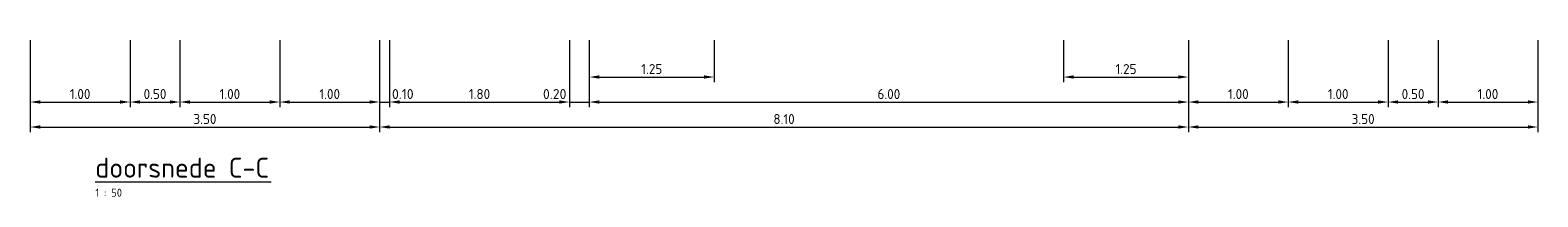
# Model space of a CAD drawing. Header units: metres. Extents: x 174255 to 175175, y 462028 to 462911.
# Tile 98 of 256: x 175027.34 to 175042.44, y 462220.53 to 462222.2. Entities that reach past the tile are written whole.
import ezdxf

# ---------------------------------------------------------------- set-up
doc = ezdxf.new("R2010")
doc.units = ezdxf.units.M
doc.layers.get('Defpoints').update_dxf_attribs({"color": 6})
for name, color, linetype, lineweight in [('N-XX-AL-M', 10, 'Continuous', 20), ('N-XX-AL-VERWIJZING_DOORSNEDE-T20', 7, 'Continuous', 18), ('N-XX-AL-VERWIJZING_DOORSNEDE-T40', 7, 'Continuous', 18)]:
    doc.layers.add(name, color=color, linetype=linetype, lineweight=lineweight)
doc.styles.add('NLCS-ISO-M50-T20', font='NLCS-ISO.ttf', dxfattribs={"height": 0.1})
doc.styles.add('NLCS-ISO-M50-T40', font='NLCS-ISO.ttf', dxfattribs={"height": 0.2})
doc.styles.add('Standaard50', font='isocpeur.ttf', dxfattribs={"height": 0.1})
doc.dimstyles.new('M50T20', dxfattribs={"dimtxt": 0.1, "dimasz": 0.1, "dimexe": 0.05, "dimexo": 0.1, "dimgap": 0.03, "dimtad": 1, "dimzin": 0, "dimdsep": 46, "dimtxsty": 'NLCS-ISO-M50-T20', "dimcen": 0, "dimclrd": 256, "dimclre": 256, "dimclrt": 256, "dimadec": 0, "dimazin": 0, "dimtfac": 1, "dimtix": 1, "dimtofl": 0, "dimtmove": 0, "dimatfit": 0, "dimfxl": 1, "dimtolj": 1, "dimtzin": 0, "dimlwd": -1, "dimlwe": -1, "dimarcsym": 0})

# ---------------------------------------------------------------- blocks, each defined once
blk = doc.blocks.new('*D176')
at = {"layer": 'Defpoints', "color": 0, "transparency": 16777216}
for p in [(175038.945, 462222.196), (175039.945, 462222.196), (175039.945, 462221.477)]:
    blk.add_point(p, dxfattribs=at)
at = {"layer": 'N-XX-AL-M', "transparency": 16777216}
for p, q in [((175038.945, 462222.096), (175038.945, 462221.427)), ((175039.945, 462222.096), (175039.945, 462221.427)), ((175039.045, 462221.477), (175039.845, 462221.477))]:
    blk.add_line(p, q, dxfattribs=at)
for points in [[(175039.045, 462221.494), (175039.045, 462221.461), (175038.945, 462221.477)], [(175039.845, 462221.494), (175039.845, 462221.461), (175039.945, 462221.477)]]:
    blk.add_solid(points, dxfattribs=at)
at = {"layer": 'N-XX-AL-M', "transparency": 16777216, "insert": (175039.445, 462221.557), "char_height": 0.1, "attachment_point": 5, "style": 'NLCS-ISO-M50-T20'}
blk.add_mtext('\\A1;1.00', dxfattribs=at)
blk = doc.blocks.new('*D177')
at = {"layer": 'Defpoints', "color": 0, "transparency": 16777216}
for p in [(175032.945, 462222.196), (175038.945, 462222.196), (175038.945, 462221.477)]:
    blk.add_point(p, dxfattribs=at)
at = {"layer": 'N-XX-AL-M', "transparency": 16777216}
for p, q in [((175032.945, 462222.096), (175032.945, 462221.427)), ((175038.945, 462222.096), (175038.945, 462221.427)), ((175033.045, 462221.477), (175038.845, 462221.477))]:
    blk.add_line(p, q, dxfattribs=at)
for points in [[(175033.045, 462221.494), (175033.045, 462221.461), (175032.945, 462221.477)], [(175038.845, 462221.494), (175038.845, 462221.461), (175038.945, 462221.477)]]:
    blk.add_solid(points, dxfattribs=at)
at = {"layer": 'N-XX-AL-M', "transparency": 16777216, "insert": (175035.945, 462221.557), "char_height": 0.1, "attachment_point": 5, "style": 'NLCS-ISO-M50-T20'}
blk.add_mtext('\\A1;6.00', dxfattribs=at)
blk = doc.blocks.new('*D178')
at = {"layer": 'Defpoints', "color": 0, "transparency": 16777216}
for p in [(175039.945, 462222.196), (175040.945, 462222.196), (175040.945, 462221.477)]:
    blk.add_point(p, dxfattribs=at)
at = {"layer": 'N-XX-AL-M', "transparency": 16777216}
for p, q in [((175039.945, 462222.096), (175039.945, 462221.427)), ((175040.945, 462222.096), (175040.945, 462221.427)), ((175040.045, 462221.477), (175040.845, 462221.477))]:
    blk.add_line(p, q, dxfattribs=at)
for points in [[(175040.045, 462221.494), (175040.045, 462221.461), (175039.945, 462221.477)], [(175040.845, 462221.494), (175040.845, 462221.461), (175040.945, 462221.477)]]:
    blk.add_solid(points, dxfattribs=at)
at = {"layer": 'N-XX-AL-M', "transparency": 16777216, "insert": (175040.445, 462221.557), "char_height": 0.1, "attachment_point": 5, "style": 'NLCS-ISO-M50-T20'}
blk.add_mtext('\\A1;1.00', dxfattribs=at)
blk = doc.blocks.new('*D179')
at = {"layer": 'Defpoints', "color": 0, "transparency": 16777216}
for p in [(175040.945, 462222.196), (175041.445, 462222.196), (175041.445, 462221.477)]:
    blk.add_point(p, dxfattribs=at)
at = {"layer": 'N-XX-AL-M', "transparency": 16777216}
for p, q in [((175040.945, 462222.096), (175040.945, 462221.427)), ((175041.445, 462222.096), (175041.445, 462221.427)), ((175041.045, 462221.477), (175041.345, 462221.477))]:
    blk.add_line(p, q, dxfattribs=at)
for points in [[(175041.045, 462221.494), (175041.045, 462221.461), (175040.945, 462221.477)], [(175041.345, 462221.494), (175041.345, 462221.461), (175041.445, 462221.477)]]:
    blk.add_solid(points, dxfattribs=at)
at = {"layer": 'N-XX-AL-M', "transparency": 16777216, "insert": (175041.195, 462221.557), "char_height": 0.1, "attachment_point": 5, "style": 'NLCS-ISO-M50-T20'}
blk.add_mtext('\\A1;0.50', dxfattribs=at)
blk = doc.blocks.new('*D180')
at = {"layer": 'Defpoints', "color": 0, "transparency": 16777216}
for p in [(175041.445, 462222.196), (175042.445, 462222.196), (175042.445, 462221.477)]:
    blk.add_point(p, dxfattribs=at)
at = {"layer": 'N-XX-AL-M', "transparency": 16777216}
for p, q in [((175041.445, 462222.096), (175041.445, 462221.427)), ((175042.445, 462222.096), (175042.445, 462221.427)), ((175041.545, 462221.477), (175042.345, 462221.477))]:
    blk.add_line(p, q, dxfattribs=at)
for points in [[(175041.545, 462221.494), (175041.545, 462221.461), (175041.445, 462221.477)], [(175042.345, 462221.494), (175042.345, 462221.461), (175042.445, 462221.477)]]:
    blk.add_solid(points, dxfattribs=at)
at = {"layer": 'N-XX-AL-M', "transparency": 16777216, "insert": (175041.945, 462221.557), "char_height": 0.1, "attachment_point": 5, "style": 'NLCS-ISO-M50-T20'}
blk.add_mtext('\\A1;1.00', dxfattribs=at)
blk = doc.blocks.new('*D181')
at = {"layer": 'Defpoints', "color": 0, "transparency": 16777216}
for p in [(175030.945, 462222.196), (175032.745, 462222.196), (175032.745, 462221.477)]:
    blk.add_point(p, dxfattribs=at)
at = {"layer": 'N-XX-AL-M', "transparency": 16777216}
for p, q in [((175030.945, 462222.096), (175030.945, 462221.427)), ((175032.745, 462222.096), (175032.745, 462221.427)), ((175031.045, 462221.477), (175032.645, 462221.477))]:
    blk.add_line(p, q, dxfattribs=at)
for points in [[(175031.045, 462221.494), (175031.045, 462221.461), (175030.945, 462221.477)], [(175032.645, 462221.494), (175032.645, 462221.461), (175032.745, 462221.477)]]:
    blk.add_solid(points, dxfattribs=at)
at = {"layer": 'N-XX-AL-M', "transparency": 16777216, "insert": (175031.845, 462221.557), "char_height": 0.1, "attachment_point": 5, "style": 'NLCS-ISO-M50-T20'}
blk.add_mtext('\\A1;1.80', dxfattribs=at)
blk = doc.blocks.new('*D182')
at = {"layer": 'Defpoints', "color": 0, "transparency": 16777216}
for p in [(175028.845, 462222.196), (175029.845, 462222.196), (175029.845, 462221.477)]:
    blk.add_point(p, dxfattribs=at)
at = {"layer": 'N-XX-AL-M', "transparency": 16777216}
for p, q in [((175028.845, 462222.096), (175028.845, 462221.427)), ((175029.845, 462222.096), (175029.845, 462221.427)), ((175028.945, 462221.477), (175029.745, 462221.477))]:
    blk.add_line(p, q, dxfattribs=at)
for points in [[(175028.945, 462221.494), (175028.945, 462221.461), (175028.845, 462221.477)], [(175029.745, 462221.494), (175029.745, 462221.461), (175029.845, 462221.477)]]:
    blk.add_solid(points, dxfattribs=at)
at = {"layer": 'N-XX-AL-M', "transparency": 16777216, "insert": (175029.345, 462221.557), "char_height": 0.1, "attachment_point": 5, "style": 'NLCS-ISO-M50-T20'}
blk.add_mtext('\\A1;1.00', dxfattribs=at)
blk = doc.blocks.new('*D183')
at = {"layer": 'Defpoints', "color": 0, "transparency": 16777216}
for p in [(175028.345, 462222.196), (175028.845, 462222.196), (175028.845, 462221.477)]:
    blk.add_point(p, dxfattribs=at)
at = {"layer": 'N-XX-AL-M', "transparency": 16777216}
for p, q in [((175028.345, 462222.096), (175028.345, 462221.427)), ((175028.845, 462222.096), (175028.845, 462221.427)), ((175028.445, 462221.477), (175028.745, 462221.477))]:
    blk.add_line(p, q, dxfattribs=at)
for points in [[(175028.445, 462221.494), (175028.445, 462221.461), (175028.345, 462221.477)], [(175028.745, 462221.494), (175028.745, 462221.461), (175028.845, 462221.477)]]:
    blk.add_solid(points, dxfattribs=at)
at = {"layer": 'N-XX-AL-M', "transparency": 16777216, "insert": (175028.595, 462221.557), "char_height": 0.1, "attachment_point": 5, "style": 'NLCS-ISO-M50-T20'}
blk.add_mtext('\\A1;0.50', dxfattribs=at)
blk = doc.blocks.new('*D184')
at = {"layer": 'Defpoints', "color": 0, "transparency": 16777216}
for p in [(175027.345, 462222.196), (175028.345, 462222.196), (175028.345, 462221.477)]:
    blk.add_point(p, dxfattribs=at)
at = {"layer": 'N-XX-AL-M', "transparency": 16777216}
for p, q in [((175027.345, 462222.096), (175027.345, 462221.427)), ((175028.345, 462222.096), (175028.345, 462221.427)), ((175027.445, 462221.477), (175028.245, 462221.477))]:
    blk.add_line(p, q, dxfattribs=at)
for points in [[(175027.445, 462221.494), (175027.445, 462221.461), (175027.345, 462221.477)], [(175028.245, 462221.494), (175028.245, 462221.461), (175028.345, 462221.477)]]:
    blk.add_solid(points, dxfattribs=at)
at = {"layer": 'N-XX-AL-M', "transparency": 16777216, "insert": (175027.845, 462221.557), "char_height": 0.1, "attachment_point": 5, "style": 'NLCS-ISO-M50-T20'}
blk.add_mtext('\\A1;1.00', dxfattribs=at)
blk = doc.blocks.new('*D185')
at = {"layer": 'Defpoints', "color": 0, "transparency": 16777216}
for p in [(175029.845, 462222.196), (175030.845, 462222.196), (175030.845, 462221.477)]:
    blk.add_point(p, dxfattribs=at)
at = {"layer": 'N-XX-AL-M', "transparency": 16777216}
for p, q in [((175029.845, 462222.096), (175029.845, 462221.427)), ((175030.845, 462222.096), (175030.845, 462221.427)), ((175029.945, 462221.477), (175030.745, 462221.477))]:
    blk.add_line(p, q, dxfattribs=at)
for points in [[(175029.945, 462221.494), (175029.945, 462221.461), (175029.845, 462221.477)], [(175030.745, 462221.494), (175030.745, 462221.461), (175030.845, 462221.477)]]:
    blk.add_solid(points, dxfattribs=at)
at = {"layer": 'N-XX-AL-M', "transparency": 16777216, "insert": (175030.345, 462221.557), "char_height": 0.1, "attachment_point": 5, "style": 'NLCS-ISO-M50-T20'}
blk.add_mtext('\\A1;1.00', dxfattribs=at)
blk = doc.blocks.new('*D186')
at = {"layer": 'Defpoints', "color": 0, "transparency": 16777216}
for p in [(175030.845, 462222.196), (175038.945, 462222.196), (175038.945, 462221.227)]:
    blk.add_point(p, dxfattribs=at)
at = {"layer": 'N-XX-AL-M', "transparency": 16777216}
for p, q in [((175030.845, 462222.096), (175030.845, 462221.177)), ((175038.945, 462222.096), (175038.945, 462221.177)), ((175030.945, 462221.227), (175038.845, 462221.227))]:
    blk.add_line(p, q, dxfattribs=at)
for points in [[(175030.945, 462221.244), (175030.945, 462221.211), (175030.845, 462221.227)], [(175038.845, 462221.244), (175038.845, 462221.211), (175038.945, 462221.227)]]:
    blk.add_solid(points, dxfattribs=at)
at = {"layer": 'N-XX-AL-M', "transparency": 16777216, "insert": (175034.895, 462221.307), "char_height": 0.1, "attachment_point": 5, "style": 'NLCS-ISO-M50-T20'}
blk.add_mtext('\\A1;8.10', dxfattribs=at)
blk = doc.blocks.new('*D187')
at = {"layer": 'Defpoints', "color": 0, "transparency": 16777216}
for p in [(175027.345, 462222.196), (175030.845, 462222.196), (175030.845, 462221.227)]:
    blk.add_point(p, dxfattribs=at)
at = {"layer": 'N-XX-AL-M', "transparency": 16777216}
for p, q in [((175027.345, 462222.096), (175027.345, 462221.177)), ((175030.845, 462222.096), (175030.845, 462221.177)), ((175027.445, 462221.227), (175030.745, 462221.227))]:
    blk.add_line(p, q, dxfattribs=at)
for points in [[(175027.445, 462221.244), (175027.445, 462221.211), (175027.345, 462221.227)], [(175030.745, 462221.244), (175030.745, 462221.211), (175030.845, 462221.227)]]:
    blk.add_solid(points, dxfattribs=at)
at = {"layer": 'N-XX-AL-M', "transparency": 16777216, "insert": (175029.095, 462221.307), "char_height": 0.1, "attachment_point": 5, "style": 'NLCS-ISO-M50-T20'}
blk.add_mtext('\\A1;3.50', dxfattribs=at)
blk = doc.blocks.new('*D188')
at = {"layer": 'Defpoints', "color": 0, "transparency": 16777216}
for p in [(175038.945, 462222.196), (175042.445, 462222.196), (175042.445, 462221.227)]:
    blk.add_point(p, dxfattribs=at)
at = {"layer": 'N-XX-AL-M', "transparency": 16777216}
for p, q in [((175038.945, 462222.096), (175038.945, 462221.177)), ((175042.445, 462222.096), (175042.445, 462221.177)), ((175039.045, 462221.227), (175042.345, 462221.227))]:
    blk.add_line(p, q, dxfattribs=at)
for points in [[(175039.045, 462221.244), (175039.045, 462221.211), (175038.945, 462221.227)], [(175042.345, 462221.244), (175042.345, 462221.211), (175042.445, 462221.227)]]:
    blk.add_solid(points, dxfattribs=at)
at = {"layer": 'N-XX-AL-M', "transparency": 16777216, "insert": (175040.695, 462221.307), "char_height": 0.1, "attachment_point": 5, "style": 'NLCS-ISO-M50-T20'}
blk.add_mtext('\\A1;3.50', dxfattribs=at)
blk = doc.blocks.new('*D189')
at = {"layer": 'Defpoints', "color": 0, "transparency": 16777216}
for p in [(175032.945, 462222.196), (175034.195, 462222.196), (175034.195, 462221.727)]:
    blk.add_point(p, dxfattribs=at)
at = {"layer": 'N-XX-AL-M', "transparency": 16777216}
for p, q in [((175032.945, 462222.096), (175032.945, 462221.677)), ((175034.195, 462222.096), (175034.195, 462221.677)), ((175033.045, 462221.727), (175034.095, 462221.727))]:
    blk.add_line(p, q, dxfattribs=at)
for points in [[(175033.045, 462221.744), (175033.045, 462221.711), (175032.945, 462221.727)], [(175034.095, 462221.744), (175034.095, 462221.711), (175034.195, 462221.727)]]:
    blk.add_solid(points, dxfattribs=at)
at = {"layer": 'N-XX-AL-M', "transparency": 16777216, "insert": (175033.57, 462221.807), "char_height": 0.1, "attachment_point": 5, "style": 'NLCS-ISO-M50-T20'}
blk.add_mtext('\\A1;1.25', dxfattribs=at)
blk = doc.blocks.new('*D190')
at = {"layer": 'Defpoints', "color": 0, "transparency": 16777216}
for p in [(175037.695, 462222.196), (175038.945, 462222.196), (175038.945, 462221.727)]:
    blk.add_point(p, dxfattribs=at)
at = {"layer": 'N-XX-AL-M', "transparency": 16777216}
for p, q in [((175037.695, 462222.096), (175037.695, 462221.677)), ((175038.945, 462222.096), (175038.945, 462221.677)), ((175037.795, 462221.727), (175038.845, 462221.727))]:
    blk.add_line(p, q, dxfattribs=at)
for points in [[(175037.795, 462221.744), (175037.795, 462221.711), (175037.695, 462221.727)], [(175038.845, 462221.744), (175038.845, 462221.711), (175038.945, 462221.727)]]:
    blk.add_solid(points, dxfattribs=at)
at = {"layer": 'N-XX-AL-M', "transparency": 16777216, "insert": (175038.32, 462221.807), "char_height": 0.1, "attachment_point": 5, "style": 'NLCS-ISO-M50-T20'}
blk.add_mtext('\\A1;1.25', dxfattribs=at)

msp = doc.modelspace()

# ---------------------------------------------------------------- linework, layer by layer
at = {"layer": 'N-XX-AL-M'}
for p, q in [((175030.845, 462221.477), (175030.945, 462221.477)), ((175032.745, 462221.477), (175032.945, 462221.477))]:
    msp.add_line(p, q, dxfattribs=at)
at = {"layer": 'N-XX-AL-VERWIJZING_DOORSNEDE-T40'}
msp.add_line((175027.997, 462220.68), (175029.757, 462220.68), dxfattribs=at)

# ---------------------------------------------------------------- texts
at = {"layer": 'N-XX-AL-M', "char_height": 0.1, "width": 0.23888, "attachment_point": 5, "style": 'Standaard50'}
for s, insert in [('\\A1;0.10', (175031.077, 462221.557)), ('\\A1;0.20', (175032.598, 462221.557))]:
    msp.add_mtext(s, dxfattribs=dict(at, insert=insert))
at = {"layer": 'N-XX-AL-VERWIJZING_DOORSNEDE-T20', "insert": (175027.997, 462220.53), "char_height": 0.08, "attachment_point": 7, "style": 'NLCS-ISO-M50-T20'}
msp.add_mtext_dynamic_manual_height_columns('1 : 50', width=0.32031, gutter_width=0, heights=[0.127], dxfattribs=at)
at = {"layer": 'N-XX-AL-VERWIJZING_DOORSNEDE-T40', "insert": (175027.997, 462220.72), "char_height": 0.2, "attachment_point": 7, "rotation": 0, "style": 'NLCS-ISO-M50-T40'}
msp.add_mtext_dynamic_manual_height_columns('doorsnede C-C', width=1.941, gutter_width=0, heights=[0.226], dxfattribs=at)

# ---------------------------------------------------------------- dimensions: what is measured, and where the dimension line sits
at = {"layer": 'N-XX-AL-M'}
for base, p1, p2, picture, middle in [((175028.345, 462221.477), (175027.345, 462222.196), (175028.345, 462222.196), '*D184', (175027.845, 462221.557)), ((175030.845, 462221.227), (175027.345, 462222.196), (175030.845, 462222.196), '*D187', (175029.095, 462221.307)), ((175028.845, 462221.477), (175028.345, 462222.196), (175028.845, 462222.196), '*D183', (175028.595, 462221.557)), ((175029.845, 462221.477), (175028.845, 462222.196), (175029.845, 462222.196), '*D182', (175029.345, 462221.557)), ((175030.845, 462221.477), (175029.845, 462222.196), (175030.845, 462222.196), '*D185', (175030.345, 462221.557)), ((175038.945, 462221.227), (175030.845, 462222.196), (175038.945, 462222.196), '*D186', (175034.895, 462221.307)), ((175032.745, 462221.477), (175030.945, 462222.196), (175032.745, 462222.196), '*D181', (175031.845, 462221.557)), ((175038.945, 462221.477), (175032.945, 462222.196), (175038.945, 462222.196), '*D177', (175035.945, 462221.557)), ((175034.195, 462221.727), (175032.945, 462222.196), (175034.195, 462222.196), '*D189', (175033.57, 462221.807)), ((175038.945, 462221.727), (175037.695, 462222.196), (175038.945, 462222.196), '*D190', (175038.32, 462221.807)), ((175039.945, 462221.477), (175038.945, 462222.196), (175039.945, 462222.196), '*D176', (175039.445, 462221.557)), ((175042.445, 462221.227), (175038.945, 462222.196), (175042.445, 462222.196), '*D188', (175040.695, 462221.307)), ((175040.945, 462221.477), (175039.945, 462222.196), (175040.945, 462222.196), '*D178', (175040.445, 462221.557)), ((175041.445, 462221.477), (175040.945, 462222.196), (175041.445, 462222.196), '*D179', (175041.195, 462221.557)), ((175042.445, 462221.477), (175041.445, 462222.196), (175042.445, 462222.196), '*D180', (175041.945, 462221.557))]:
    dim = msp.add_linear_dim(base=base, p1=p1, p2=p2, angle=180, dimstyle='M50T20', dxfattribs=at)
    dim.commit()
    dim.dimension.update_dxf_attribs({"geometry": picture, "text_midpoint": middle})

doc.saveas('drawing.dxf')
